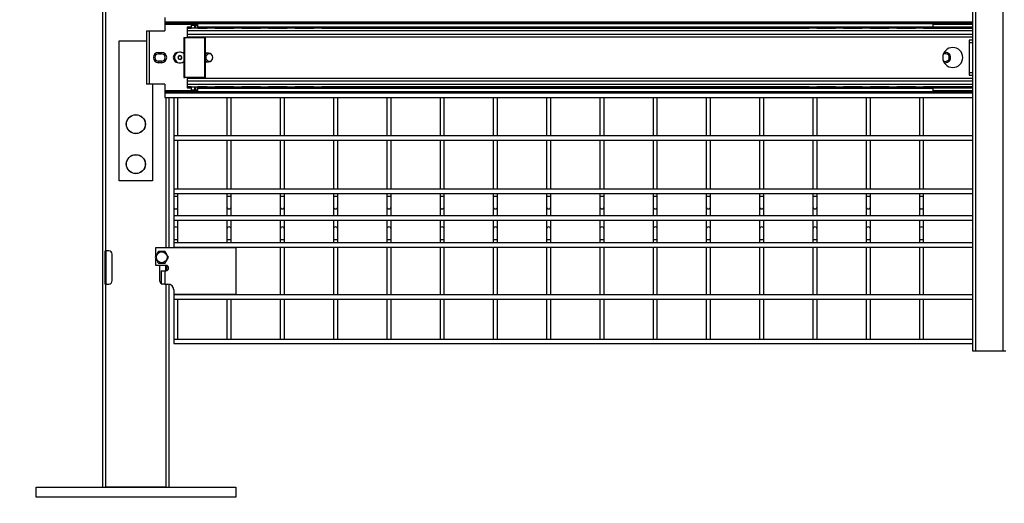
# Model space of a CAD drawing. Header units: inches. Extents: x 0.2 to 10.8, y 0.2 to 8.2.
# Tile 3 of 50: x 1.264 to 2.805, y 1.801 to 2.557. Entities that reach past the tile are written whole.
import ezdxf

# ---------------------------------------------------------------- set-up
doc = ezdxf.new("R2010")
doc.units = ezdxf.units.IN
doc.header["$MEASUREMENT"] = 0
doc.layers.add('DIMENSIONS', color=140, linetype='Continuous', lineweight=25)
doc.styles.add('SLDTEXTSTYLE0', font='TXT', dxfattribs={"width": 0.7})
doc.dimstyles.new('SLDDIMSTYLE0', dxfattribs={"dimtxt": 0.084961, "dimasz": 0.13, "dimexe": 0, "dimexo": 0.0625, "dimgap": 0.02124, "dimtad": 0, "dimtih": 1, "dimtoh": 1, "dimlfac": 24, "dimrnd": 1e-09, "dimzin": 12, "dimdsep": 46, "dimtxsty": 'SLDTEXTSTYLE0', "dimsah": 1, "dimcen": 0.09, "dimadec": 0, "dimazin": 3, "dimtfac": 1, "dimtofl": 0, "dimtmove": 0, "dimatfit": 3, "dimfxl": 0, "dimfrac": 2, "dimtolj": 1, "dimtzin": 12, "dimarcsym": 0})
doc.dimstyles.new('SLDDIMSTYLE1', dxfattribs={"dimtxt": 0.084961, "dimasz": 0.13, "dimexe": 0, "dimexo": 0.0625, "dimgap": 0.02124, "dimtad": 0, "dimtih": 1, "dimtoh": 1, "dimlfac": 24, "dimrnd": 1e-09, "dimzin": 4, "dimdsep": 46, "dimtxsty": 'SLDTEXTSTYLE0', "dimsah": 1, "dimcen": 0.09, "dimadec": 0, "dimazin": 1, "dimtfac": 1, "dimtmove": 0, "dimatfit": 0, "dimfxl": 0, "dimfrac": 2, "dimtolj": 1, "dimtzin": 12, "dimarcsym": 0})

# ---------------------------------------------------------------- blocks, each defined once
blk = doc.blocks.new('_D')
at = {"layer": 'DIMENSIONS'}
for p, q in [((1.4554, 4.7957), (0.7713, 4.7957)), ((0.8963, 4.7957), (0.8963, 3.6624)), ((0.6994, 3.5083), (0.6709, 3.5083)), ((0.6709, 3.5083), (0.6709, 3.3733)), ((1.0932, 3.5083), (1.1218, 3.5083)), ((1.1218, 3.5083), (1.1218, 3.3733)), ((0.6709, 3.3733), (0.6994, 3.3733)), ((1.1218, 3.3733), (1.0932, 3.3733)), ((0.8963, 1.8107), (0.8963, 3.3543)), ((1.24, 1.8107), (0.7713, 1.8107))]:
    blk.add_line(p, q, dxfattribs=at)
for points in [[(0.8963, 4.7957), (0.8763, 4.6657), (0.9163, 4.6657)], [(0.8963, 1.8107), (0.9163, 1.9407), (0.8763, 1.9407)]]:
    blk.add_solid(points, dxfattribs=at)
at = {"layer": 'DIMENSIONS', "char_height": 0.08333, "attachment_point": 1, "style": 'SLDTEXTSTYLE0'}
for s, insert in [('71.64', (0.7347, 3.6348)), ('1819.7', (0.6994, 3.4807))]:
    blk.add_mtext(s, dxfattribs=dict(at, insert=insert))
blk = doc.blocks.new('_D_1')
at = {"layer": 'DIMENSIONS'}
for p, q in [((1.29, 1.7607), (1.29, 1.151)), ((1.6025, 1.7607), (1.6025, 1.151)), ((0.5866, 1.276), (0.5581, 1.276)), ((0.5581, 1.276), (0.5581, 1.141)), ((0.9098, 1.276), (0.9383, 1.276)), ((0.9383, 1.276), (0.9383, 1.141)), ((1.29, 1.276), (1.0249, 1.276)), ((1.6025, 1.276), (1.8525, 1.276)), ((0.5581, 1.141), (0.5866, 1.141)), ((0.9383, 1.141), (0.9098, 1.141))]:
    blk.add_line(p, q, dxfattribs=at)
for points in [[(1.29, 1.276), (1.16, 1.296), (1.16, 1.256)], [(1.6025, 1.276), (1.7325, 1.256), (1.7325, 1.296)]]:
    blk.add_solid(points, dxfattribs=at)
at = {"layer": 'DIMENSIONS', "char_height": 0.08333, "attachment_point": 1, "style": 'SLDTEXTSTYLE0'}
for s, insert in [('7.50', (0.622, 1.4024)), ('190.5', (0.5866, 1.2484))]:
    blk.add_mtext(s, dxfattribs=dict(at, insert=insert))
blk = doc.blocks.new('_D_2')
at = {"layer": 'DIMENSIONS'}
for p, q in [((1.6025, 1.7607), (1.6025, 1.151)), ((3.8213, 1.7607), (3.8213, 1.151)), ((1.6025, 1.276), (2.3563, 1.276)), ((2.4714, 1.276), (2.4429, 1.276)), ((2.4429, 1.276), (2.4429, 1.141)), ((2.8652, 1.276), (2.8937, 1.276)), ((2.8937, 1.276), (2.8937, 1.141)), ((3.8213, 1.276), (2.9803, 1.276)), ((2.4429, 1.141), (2.4714, 1.141)), ((2.8937, 1.141), (2.8652, 1.141))]:
    blk.add_line(p, q, dxfattribs=at)
for points in [[(1.6025, 1.276), (1.7325, 1.256), (1.7325, 1.296)], [(3.8213, 1.276), (3.6913, 1.296), (3.6913, 1.256)]]:
    blk.add_solid(points, dxfattribs=at)
at = {"layer": 'DIMENSIONS', "char_height": 0.08333, "attachment_point": 1, "style": 'SLDTEXTSTYLE0'}
for s, insert in [('53.25', (2.5067, 1.4024)), ('1352.6', (2.4714, 1.2484))]:
    blk.add_mtext(s, dxfattribs=dict(at, insert=insert))

msp = doc.modelspace()

# ---------------------------------------------------------------- linework, layer by layer
for p, q in [((1.39418, 4.78982), (1.39418, 1.82628)), ((2.75546, 4.78982), (2.75546, 2.03982)), ((2.76057, 2.03982), (2.76057, 4.78982)), ((2.80244, 4.78982), (2.80244, 2.03982)), ((1.39918, 2.19607), (1.39918, 3.39398)), ((1.49153, 2.5608), (1.49153, 2.55377)), ((1.49153, 2.55377), (1.49153, 2.55217)), ((1.49153, 2.55377), (2.75546, 2.55377)), ((1.49153, 2.55217), (2.75546, 2.55217)), ((1.49153, 2.55217), (1.49153, 2.54957)), ((1.49153, 2.54957), (1.49153, 2.53982)), ((1.53333, 2.54957), (1.49153, 2.54957)), ((1.53296, 2.54567), (1.52646, 2.54567)), ((1.52646, 2.54567), (1.52646, 2.54417)), ((1.52646, 2.54417), (1.52646, 2.54397)), ((1.52646, 2.54417), (1.53296, 2.54417)), ((2.75546, 2.54397), (1.52646, 2.54397)), ((1.52646, 2.54397), (1.52646, 2.5403)), ((1.53296, 2.54848), (1.53296, 2.54397)), ((1.53816, 2.54848), (1.53296, 2.54848)), ((1.53816, 2.55023), (1.534, 2.55023)), ((1.53816, 2.55023), (1.53816, 2.54848)), ((1.53816, 2.55023), (1.53913, 2.55023)), ((1.53816, 2.54848), (1.53816, 2.54397)), ((1.53913, 2.55023), (1.53913, 2.54397)), ((1.53945, 2.55023), (1.53913, 2.55023)), ((1.54233, 2.55023), (1.53945, 2.55023)), ((1.53977, 2.54848), (1.53977, 2.54397)), ((1.54337, 2.54848), (1.53977, 2.54848)), ((1.54337, 2.54957), (1.543, 2.54957)), ((1.54337, 2.54634), (1.54337, 2.55155)), ((1.54337, 2.55155), (2.69311, 2.55155)), ((1.54337, 2.54397), (1.54337, 2.54634)), ((1.54337, 2.54634), (2.69311, 2.54634)), ((1.5571, 2.54567), (1.54337, 2.54567)), ((1.54337, 2.54417), (1.55801, 2.54417)), ((1.57038, 2.54417), (1.59968, 2.54417)), ((1.59877, 2.54567), (1.57129, 2.54567)), ((1.57156, 2.55155), (1.57131, 2.55217)), ((1.61205, 2.54417), (1.64135, 2.54417)), ((1.64043, 2.54567), (1.61296, 2.54567)), ((1.61323, 2.55155), (1.61298, 2.55217)), ((1.65371, 2.54417), (1.68301, 2.54417)), ((1.6821, 2.54567), (1.65462, 2.54567)), ((1.6549, 2.55155), (1.65464, 2.55217)), ((1.69538, 2.54417), (1.72468, 2.54417)), ((1.72377, 2.54567), (1.69629, 2.54567)), ((1.69656, 2.55155), (1.69631, 2.55217)), ((1.73705, 2.54417), (2.49944, 2.54417)), ((2.49853, 2.54567), (1.73796, 2.54567)), ((1.73823, 2.55155), (1.73798, 2.55217)), ((2.51181, 2.54417), (2.54111, 2.54417)), ((2.54019, 2.54567), (2.51272, 2.54567)), ((2.51299, 2.55155), (2.51274, 2.55217)), ((2.55347, 2.54417), (2.58277, 2.54417)), ((2.58186, 2.54567), (2.55438, 2.54567)), ((2.55466, 2.55155), (2.5544, 2.55217)), ((2.59514, 2.54417), (2.62444, 2.54417)), ((2.62353, 2.54567), (2.59605, 2.54567)), ((2.59632, 2.55155), (2.59607, 2.55217)), ((2.63681, 2.54417), (2.66611, 2.54417)), ((2.66519, 2.54567), (2.63772, 2.54567)), ((2.63799, 2.55155), (2.63774, 2.55217)), ((2.67847, 2.54417), (2.75546, 2.54417)), ((2.75546, 2.54567), (2.67938, 2.54567)), ((2.67966, 2.55155), (2.6794, 2.55217)), ((2.69311, 2.55155), (2.69311, 2.54634)), ((2.75546, 2.54957), (2.69311, 2.54957)), ((1.46291, 2.53982), (1.46291, 2.45648)), ((1.46291, 2.53982), (1.46679, 2.53982)), ((1.46679, 2.53982), (1.46679, 2.45648)), ((1.46679, 2.53982), (1.49153, 2.53982)), ((1.52125, 2.5294), (1.52125, 2.4669)), ((1.52125, 2.5294), (1.52266, 2.5294)), ((1.52266, 2.4669), (1.52266, 2.5294)), ((1.52266, 2.5294), (1.55366, 2.5294)), ((1.52646, 2.5403), (1.52646, 2.53438)), ((1.52646, 2.5403), (2.75546, 2.5403)), ((1.52646, 2.53438), (1.52646, 2.53069)), ((2.75546, 2.53438), (1.52646, 2.53438)), ((1.52646, 2.53069), (2.75546, 2.53069)), ((1.52646, 2.53069), (1.52646, 2.53044)), ((1.52646, 2.53044), (1.53296, 2.53044)), ((1.52646, 2.53043), (1.52646, 2.5294)), ((1.53296, 2.53069), (1.53296, 2.5294)), ((1.53816, 2.53069), (1.53816, 2.5294)), ((1.53913, 2.53069), (1.53913, 2.5294)), ((1.53977, 2.53069), (1.53977, 2.5294)), ((1.54337, 2.5294), (1.54337, 2.53069)), ((1.54337, 2.53044), (2.75546, 2.53044)), ((1.55366, 2.5294), (1.55366, 2.4669)), ((1.55508, 2.5294), (1.55366, 2.5294)), ((1.55508, 2.4669), (1.55508, 2.5294)), ((1.42022, 2.30544), (1.42022, 2.52419)), ((1.42022, 2.52419), (1.46291, 2.52419)), ((2.75023, 2.52547), (2.75023, 2.52131)), ((2.75546, 2.52547), (2.75023, 2.52547)), ((2.75023, 2.52131), (2.75023, 2.475)), ((2.75546, 2.52131), (2.75023, 2.52131)), ((1.48173, 2.50628), (1.48632, 2.50628)), ((1.48173, 2.50628), (1.48173, 2.50398)), ((1.48173, 2.50398), (1.48632, 2.50398)), ((1.48632, 2.50398), (1.48632, 2.50628)), ((1.55562, 2.50503), (1.55508, 2.505)), ((1.55979, 2.50503), (1.55562, 2.50503)), ((1.48173, 2.49232), (1.48173, 2.49003)), ((1.48632, 2.49232), (1.48173, 2.49232)), ((1.48632, 2.49003), (1.48173, 2.49003)), ((1.48632, 2.49003), (1.48632, 2.49232)), ((1.55508, 2.4913), (1.55562, 2.49128)), ((1.55562, 2.49128), (1.55979, 2.49128)), ((1.52125, 2.4669), (1.52266, 2.4669)), ((1.55366, 2.4669), (1.52266, 2.4669)), ((1.52646, 2.4669), (1.52646, 2.46589)), ((1.52646, 2.46586), (1.53296, 2.46586)), ((1.52646, 2.46586), (1.52646, 2.46561)), ((2.75546, 2.46561), (1.52646, 2.46561)), ((1.52646, 2.46561), (1.52646, 2.46192)), ((1.53296, 2.4669), (1.53296, 2.46561)), ((1.53816, 2.4669), (1.53816, 2.46561)), ((1.53913, 2.4669), (1.53913, 2.46561)), ((1.53977, 2.4669), (1.53977, 2.46561)), ((1.54337, 2.46561), (1.54337, 2.4669)), ((1.54337, 2.46586), (2.75546, 2.46586)), ((1.55366, 2.4669), (1.55508, 2.4669)), ((2.75023, 2.475), (2.75023, 2.47083)), ((2.75023, 2.475), (2.75546, 2.475)), ((2.75023, 2.47083), (2.75546, 2.47083)), ((1.46679, 2.45648), (1.46291, 2.45648)), ((1.49153, 2.45648), (1.46679, 2.45648)), ((1.47231, 2.45648), (1.47231, 2.30544)), ((1.49153, 2.45648), (1.49153, 2.44673)), ((1.52646, 2.46192), (1.52646, 2.456)), ((1.52646, 2.46192), (2.75546, 2.46192)), ((1.52646, 2.456), (1.52646, 2.45234)), ((2.75546, 2.456), (1.52646, 2.456)), ((1.52646, 2.45234), (2.75546, 2.45234)), ((1.52646, 2.45234), (1.52646, 2.45213)), ((1.52646, 2.45213), (1.52646, 2.45063)), ((1.53296, 2.45213), (1.52646, 2.45213)), ((1.52646, 2.45063), (1.53296, 2.45063)), ((1.53296, 2.45234), (1.53296, 2.44782)), ((1.53816, 2.45234), (1.53816, 2.44782)), ((1.53913, 2.45234), (1.53913, 2.44607)), ((1.53977, 2.45234), (1.53977, 2.44782)), ((1.54337, 2.44996), (1.54337, 2.45234)), ((1.55801, 2.45213), (1.54337, 2.45213)), ((1.54337, 2.45063), (1.5571, 2.45063)), ((1.54337, 2.44475), (1.54337, 2.44996)), ((2.69311, 2.44996), (1.54337, 2.44996)), ((1.59968, 2.45213), (1.57038, 2.45213)), ((1.57129, 2.45063), (1.59877, 2.45063)), ((1.64135, 2.45213), (1.61205, 2.45213)), ((1.61296, 2.45063), (1.64043, 2.45063)), ((1.68301, 2.45213), (1.65371, 2.45213)), ((1.65462, 2.45063), (1.6821, 2.45063)), ((1.72468, 2.45213), (1.69538, 2.45213)), ((1.69629, 2.45063), (1.72377, 2.45063)), ((2.49944, 2.45213), (1.73705, 2.45213)), ((1.73796, 2.45063), (2.49853, 2.45063)), ((2.54111, 2.45213), (2.51181, 2.45213)), ((2.51272, 2.45063), (2.54019, 2.45063)), ((2.58277, 2.45213), (2.55347, 2.45213)), ((2.55438, 2.45063), (2.58186, 2.45063)), ((2.62444, 2.45213), (2.59514, 2.45213)), ((2.59605, 2.45063), (2.62353, 2.45063)), ((2.66611, 2.45213), (2.63681, 2.45213)), ((2.63772, 2.45063), (2.66519, 2.45063)), ((2.75546, 2.45213), (2.67847, 2.45213)), ((2.67938, 2.45063), (2.75546, 2.45063)), ((2.69311, 2.44996), (2.69311, 2.44475)), ((1.49153, 2.44673), (1.49153, 2.44414)), ((1.49153, 2.44673), (1.53343, 2.44673)), ((1.49153, 2.44414), (1.49153, 2.44254)), ((2.75546, 2.44414), (1.49153, 2.44414)), ((1.49153, 2.44254), (1.49153, 2.4355)), ((2.75546, 2.44254), (1.49153, 2.44254)), ((1.49153, 2.4355), (2.75546, 2.4355)), ((1.49335, 2.4355), (1.49335, 2.20128)), ((1.49835, 2.20128), (1.49835, 2.4355)), ((1.50543, 2.4355), (1.50543, 2.37572)), ((1.5121, 2.37572), (1.5121, 2.4355)), ((1.53296, 2.44782), (1.53816, 2.44782)), ((1.53816, 2.44607), (1.534, 2.44607)), ((1.53816, 2.44782), (1.53816, 2.44607)), ((1.53913, 2.44607), (1.53816, 2.44607)), ((1.53945, 2.44607), (1.53913, 2.44607)), ((1.54233, 2.44607), (1.53945, 2.44607)), ((1.53977, 2.44782), (1.54337, 2.44782)), ((1.5429, 2.44673), (1.54337, 2.44673)), ((2.69311, 2.44475), (1.54337, 2.44475)), ((1.57131, 2.44413), (1.57156, 2.44475)), ((1.58877, 2.4355), (1.58877, 2.37572)), ((1.59543, 2.37572), (1.59543, 2.4355)), ((1.61298, 2.44413), (1.61323, 2.44475)), ((1.65464, 2.44413), (1.6549, 2.44475)), ((1.6721, 2.4355), (1.6721, 2.37572)), ((1.67877, 2.37572), (1.67877, 2.4355)), ((1.69631, 2.44413), (1.69656, 2.44475)), ((1.73798, 2.44413), (1.73823, 2.44475)), ((1.75543, 2.4355), (1.75543, 2.37572)), ((1.7621, 2.37572), (1.7621, 2.4355)), ((1.83877, 2.4355), (1.83877, 2.37572)), ((1.84543, 2.37572), (1.84543, 2.4355)), ((1.9221, 2.4355), (1.9221, 2.37572)), ((1.92877, 2.37572), (1.92877, 2.4355)), ((2.00543, 2.4355), (2.00543, 2.37572)), ((2.0121, 2.37572), (2.0121, 2.4355)), ((2.08877, 2.4355), (2.08877, 2.37572)), ((2.09543, 2.37572), (2.09543, 2.4355)), ((2.1721, 2.4355), (2.1721, 2.37572)), ((2.17877, 2.37572), (2.17877, 2.4355)), ((2.25543, 2.4355), (2.25543, 2.37572)), ((2.2621, 2.37572), (2.2621, 2.4355)), ((2.33877, 2.4355), (2.33877, 2.37572)), ((2.34543, 2.37572), (2.34543, 2.4355)), ((2.4221, 2.4355), (2.4221, 2.37572)), ((2.42877, 2.37572), (2.42877, 2.4355)), ((2.50543, 2.4355), (2.50543, 2.37572)), ((2.5121, 2.37572), (2.5121, 2.4355)), ((2.51274, 2.44413), (2.51299, 2.44475)), ((2.5544, 2.44413), (2.55466, 2.44475)), ((2.58877, 2.4355), (2.58877, 2.37572)), ((2.59543, 2.37572), (2.59543, 2.4355)), ((2.59607, 2.44413), (2.59632, 2.44475)), ((2.63774, 2.44413), (2.63799, 2.44475)), ((2.6721, 2.4355), (2.6721, 2.37572)), ((2.67877, 2.37572), (2.67877, 2.4355)), ((2.6794, 2.44413), (2.67966, 2.44475)), ((2.69311, 2.44673), (2.75546, 2.44673)), ((2.75543, 2.4355), (2.75543, 2.37572)), ((2.75546, 2.37572), (1.50543, 2.37572)), ((1.50543, 2.37572), (1.50543, 2.36906)), ((1.50543, 2.36906), (2.75546, 2.36906)), ((1.50543, 2.36906), (1.50543, 2.29239)), ((1.5121, 2.29239), (1.5121, 2.36906)), ((1.58877, 2.36906), (1.58877, 2.29239)), ((1.59543, 2.29239), (1.59543, 2.36906)), ((1.6721, 2.36906), (1.6721, 2.29239)), ((1.67877, 2.29239), (1.67877, 2.36906)), ((1.75543, 2.36906), (1.75543, 2.29239)), ((1.7621, 2.29239), (1.7621, 2.36906)), ((1.83877, 2.36906), (1.83877, 2.29239)), ((1.84543, 2.29239), (1.84543, 2.36906)), ((1.9221, 2.36906), (1.9221, 2.29239)), ((1.92877, 2.29239), (1.92877, 2.36906)), ((2.00543, 2.36906), (2.00543, 2.29239)), ((2.0121, 2.29239), (2.0121, 2.36906)), ((2.08877, 2.36906), (2.08877, 2.29239)), ((2.09543, 2.29239), (2.09543, 2.36906)), ((2.1721, 2.36906), (2.1721, 2.29239)), ((2.17877, 2.29239), (2.17877, 2.36906)), ((2.25543, 2.36906), (2.25543, 2.29239)), ((2.2621, 2.29239), (2.2621, 2.36906)), ((2.33877, 2.36906), (2.33877, 2.29239)), ((2.34543, 2.29239), (2.34543, 2.36906)), ((2.4221, 2.36906), (2.4221, 2.29239)), ((2.42877, 2.29239), (2.42877, 2.36906)), ((2.50543, 2.36906), (2.50543, 2.29239)), ((2.5121, 2.29239), (2.5121, 2.36906)), ((2.58877, 2.36906), (2.58877, 2.29239)), ((2.59543, 2.29239), (2.59543, 2.36906)), ((2.6721, 2.36906), (2.6721, 2.29239)), ((2.67877, 2.29239), (2.67877, 2.36906)), ((2.75543, 2.36906), (2.75543, 2.29239)), ((1.47231, 2.30544), (1.42022, 2.30544)), ((2.75546, 2.29239), (1.50543, 2.29239)), ((1.50543, 2.29239), (1.50543, 2.28572)), ((1.50543, 2.28572), (1.50543, 2.28134)), ((1.50543, 2.28572), (2.75546, 2.28572)), ((1.50543, 2.28134), (1.50543, 2.26488)), ((1.50543, 2.28134), (1.5121, 2.28134)), ((1.5121, 2.28134), (1.5121, 2.28572)), ((1.5121, 2.26488), (1.5121, 2.28134)), ((1.58877, 2.28572), (1.58877, 2.28134)), ((1.58877, 2.28134), (1.58877, 2.26488)), ((1.58877, 2.28134), (1.59543, 2.28134)), ((1.59543, 2.28134), (1.59543, 2.28572)), ((1.59543, 2.26488), (1.59543, 2.28134)), ((1.6721, 2.28572), (1.6721, 2.28134)), ((1.6721, 2.28134), (1.6721, 2.26488)), ((1.6721, 2.28134), (1.67877, 2.28134)), ((1.67877, 2.28134), (1.67877, 2.28572)), ((1.67877, 2.26488), (1.67877, 2.28134)), ((1.75543, 2.28572), (1.75543, 2.28134)), ((1.75543, 2.28134), (1.75543, 2.26488)), ((1.75543, 2.28134), (1.7621, 2.28134)), ((1.7621, 2.28134), (1.7621, 2.28572)), ((1.7621, 2.26488), (1.7621, 2.28134)), ((1.83877, 2.28572), (1.83877, 2.28134)), ((1.83877, 2.28134), (1.83877, 2.26488)), ((1.83877, 2.28134), (1.84543, 2.28134)), ((1.84543, 2.28134), (1.84543, 2.28572)), ((1.84543, 2.26488), (1.84543, 2.28134)), ((1.9221, 2.28572), (1.9221, 2.28134)), ((1.9221, 2.28134), (1.9221, 2.26488)), ((1.9221, 2.28134), (1.92877, 2.28134)), ((1.92877, 2.28134), (1.92877, 2.28572)), ((1.92877, 2.26488), (1.92877, 2.28134)), ((2.00543, 2.28572), (2.00543, 2.28134)), ((2.00543, 2.28134), (2.00543, 2.26488)), ((2.00543, 2.28134), (2.0121, 2.28134)), ((2.0121, 2.28134), (2.0121, 2.28572)), ((2.0121, 2.26488), (2.0121, 2.28134)), ((2.08877, 2.28572), (2.08877, 2.28134)), ((2.08877, 2.28134), (2.08877, 2.26488)), ((2.08877, 2.28134), (2.09543, 2.28134)), ((2.09543, 2.28134), (2.09543, 2.28572)), ((2.09543, 2.26488), (2.09543, 2.28134)), ((2.1721, 2.28572), (2.1721, 2.28134)), ((2.1721, 2.28134), (2.1721, 2.26488)), ((2.1721, 2.28134), (2.17877, 2.28134)), ((2.17877, 2.28134), (2.17877, 2.28572)), ((2.17877, 2.26488), (2.17877, 2.28134)), ((2.25543, 2.28572), (2.25543, 2.28134)), ((2.25543, 2.28134), (2.25543, 2.26488)), ((2.25543, 2.28134), (2.2621, 2.28134)), ((2.2621, 2.28134), (2.2621, 2.28572)), ((2.2621, 2.26488), (2.2621, 2.28134)), ((2.33877, 2.28572), (2.33877, 2.28134)), ((2.33877, 2.28134), (2.33877, 2.26488)), ((2.33877, 2.28134), (2.34543, 2.28134)), ((2.34543, 2.28134), (2.34543, 2.28572)), ((2.34543, 2.26488), (2.34543, 2.28134)), ((2.4221, 2.28572), (2.4221, 2.28134)), ((2.4221, 2.28134), (2.4221, 2.26488)), ((2.4221, 2.28134), (2.42877, 2.28134)), ((2.42877, 2.28134), (2.42877, 2.28572)), ((2.42877, 2.26488), (2.42877, 2.28134)), ((2.50543, 2.28572), (2.50543, 2.28134)), ((2.50543, 2.28134), (2.50543, 2.26488)), ((2.50543, 2.28134), (2.5121, 2.28134)), ((2.5121, 2.28134), (2.5121, 2.28572)), ((2.5121, 2.26488), (2.5121, 2.28134)), ((2.58877, 2.28572), (2.58877, 2.28134)), ((2.58877, 2.28134), (2.58877, 2.26488)), ((2.58877, 2.28134), (2.59543, 2.28134)), ((2.59543, 2.28134), (2.59543, 2.28572)), ((2.59543, 2.26488), (2.59543, 2.28134)), ((2.6721, 2.28572), (2.6721, 2.28134)), ((2.6721, 2.28134), (2.6721, 2.26488)), ((2.6721, 2.28134), (2.67877, 2.28134)), ((2.67877, 2.28134), (2.67877, 2.28572)), ((2.67877, 2.26488), (2.67877, 2.28134)), ((2.75543, 2.28572), (2.75543, 2.28134)), ((2.75543, 2.28134), (2.75543, 2.26488)), ((2.75543, 2.28134), (2.75546, 2.28134)), ((1.50543, 2.26488), (1.50543, 2.25042)), ((1.5121, 2.25042), (1.5121, 2.26488)), ((1.58877, 2.26488), (1.58877, 2.25042)), ((1.59543, 2.25042), (1.59543, 2.26488)), ((1.6721, 2.26488), (1.6721, 2.25042)), ((1.67877, 2.25042), (1.67877, 2.26488)), ((1.75543, 2.26488), (1.75543, 2.25042)), ((1.7621, 2.25042), (1.7621, 2.26488)), ((1.83877, 2.26488), (1.83877, 2.25042)), ((1.84543, 2.25042), (1.84543, 2.26488)), ((1.9221, 2.26488), (1.9221, 2.25042)), ((1.92877, 2.25042), (1.92877, 2.26488)), ((2.00543, 2.26488), (2.00543, 2.25042)), ((2.0121, 2.25042), (2.0121, 2.26488)), ((2.08877, 2.26488), (2.08877, 2.25042)), ((2.09543, 2.25042), (2.09543, 2.26488)), ((2.1721, 2.26488), (2.1721, 2.25042)), ((2.17877, 2.25042), (2.17877, 2.26488)), ((2.25543, 2.26488), (2.25543, 2.25042)), ((2.2621, 2.25042), (2.2621, 2.26488)), ((2.33877, 2.26488), (2.33877, 2.25042)), ((2.34543, 2.25042), (2.34543, 2.26488)), ((2.4221, 2.26488), (2.4221, 2.25042)), ((2.42877, 2.25042), (2.42877, 2.26488)), ((2.50543, 2.26488), (2.50543, 2.25042)), ((2.5121, 2.25042), (2.5121, 2.26488)), ((2.58877, 2.26488), (2.58877, 2.25042)), ((2.59543, 2.25042), (2.59543, 2.26488)), ((2.6721, 2.26488), (2.6721, 2.25042)), ((2.67877, 2.25042), (2.67877, 2.26488)), ((2.75543, 2.26488), (2.75543, 2.25042)), ((2.75543, 2.26488), (2.75546, 2.26444)), ((2.75546, 2.25042), (1.50543, 2.25042)), ((1.50543, 2.25042), (1.50543, 2.24376)), ((1.50543, 2.24376), (2.75546, 2.24376)), ((1.50543, 2.24376), (1.50543, 2.23001)), ((1.5121, 2.23001), (1.5121, 2.24376)), ((1.58877, 2.24376), (1.58877, 2.23001)), ((1.59543, 2.23001), (1.59543, 2.24376)), ((1.6721, 2.24376), (1.6721, 2.23001)), ((1.67877, 2.23001), (1.67877, 2.24376)), ((1.75543, 2.24376), (1.75543, 2.23001)), ((1.7621, 2.23001), (1.7621, 2.24376)), ((1.83877, 2.24376), (1.83877, 2.23001)), ((1.84543, 2.23001), (1.84543, 2.24376)), ((1.9221, 2.24376), (1.9221, 2.23001)), ((1.92877, 2.23001), (1.92877, 2.24376)), ((2.00543, 2.24376), (2.00543, 2.23001)), ((2.0121, 2.23001), (2.0121, 2.24376)), ((2.08877, 2.24376), (2.08877, 2.23001)), ((2.09543, 2.23001), (2.09543, 2.24376)), ((2.1721, 2.24376), (2.1721, 2.23001)), ((2.17877, 2.23001), (2.17877, 2.24376)), ((2.25543, 2.24376), (2.25543, 2.23001)), ((2.2621, 2.23001), (2.2621, 2.24376)), ((2.33877, 2.24376), (2.33877, 2.23001)), ((2.34543, 2.23001), (2.34543, 2.24376)), ((2.4221, 2.24376), (2.4221, 2.23001)), ((2.42877, 2.23001), (2.42877, 2.24376)), ((2.50543, 2.24376), (2.50543, 2.23001)), ((2.5121, 2.23001), (2.5121, 2.24376)), ((2.58877, 2.24376), (2.58877, 2.23001)), ((2.59543, 2.23001), (2.59543, 2.24376)), ((2.6721, 2.24376), (2.6721, 2.23001)), ((2.67877, 2.23001), (2.67877, 2.24376)), ((2.75543, 2.24376), (2.75543, 2.23001)), ((1.50543, 2.23001), (1.50543, 2.21355)), ((1.5121, 2.21355), (1.5121, 2.23001)), ((1.58877, 2.23001), (1.58877, 2.21355)), ((1.59543, 2.21355), (1.59543, 2.23001)), ((1.6721, 2.23001), (1.6721, 2.21355)), ((1.67877, 2.21355), (1.67877, 2.23001)), ((1.75543, 2.23001), (1.75543, 2.21355)), ((1.7621, 2.21355), (1.7621, 2.23001)), ((1.83877, 2.23001), (1.83877, 2.21355)), ((1.84543, 2.21355), (1.84543, 2.23001)), ((1.9221, 2.23001), (1.9221, 2.21355)), ((1.92877, 2.21355), (1.92877, 2.23001)), ((2.00543, 2.23001), (2.00543, 2.21355)), ((2.0121, 2.21355), (2.0121, 2.23001)), ((2.08877, 2.23001), (2.08877, 2.21355)), ((2.09543, 2.21355), (2.09543, 2.23001)), ((2.1721, 2.23001), (2.1721, 2.21355)), ((2.17877, 2.21355), (2.17877, 2.23001)), ((2.25543, 2.23001), (2.25543, 2.21355)), ((2.2621, 2.21355), (2.2621, 2.23001)), ((2.33877, 2.23001), (2.33877, 2.21355)), ((2.34543, 2.21355), (2.34543, 2.23001)), ((2.4221, 2.23001), (2.4221, 2.21355)), ((2.42877, 2.21355), (2.42877, 2.23001)), ((2.50543, 2.23001), (2.50543, 2.21355)), ((2.5121, 2.21355), (2.5121, 2.23001)), ((2.58877, 2.23001), (2.58877, 2.21355)), ((2.59543, 2.21355), (2.59543, 2.23001)), ((2.6721, 2.23001), (2.6721, 2.21355)), ((2.67877, 2.21355), (2.67877, 2.23001)), ((2.75543, 2.23001), (2.75546, 2.23046)), ((2.75543, 2.23001), (2.75543, 2.21355)), ((1.50543, 2.21355), (1.50543, 2.20846)), ((1.50543, 2.21355), (1.50877, 2.21355)), ((2.75546, 2.20846), (1.50543, 2.20846)), ((1.50543, 2.20846), (1.50543, 2.20179)), ((1.50877, 2.21355), (1.5121, 2.21355)), ((1.5121, 2.20846), (1.5121, 2.21355)), ((1.58877, 2.21355), (1.58877, 2.20846)), ((1.58877, 2.21355), (1.5921, 2.21355)), ((1.5921, 2.21355), (1.59543, 2.21355)), ((1.59543, 2.20846), (1.59543, 2.21355)), ((1.6721, 2.21355), (1.6721, 2.20846)), ((1.6721, 2.21355), (1.67543, 2.21355)), ((1.67543, 2.21355), (1.67877, 2.21355)), ((1.67877, 2.20846), (1.67877, 2.21355)), ((1.75543, 2.21355), (1.75543, 2.20846)), ((1.75543, 2.21355), (1.75877, 2.21355)), ((1.75877, 2.21355), (1.7621, 2.21355)), ((1.7621, 2.20846), (1.7621, 2.21355)), ((1.83877, 2.21355), (1.83877, 2.20846)), ((1.83877, 2.21355), (1.8421, 2.21355)), ((1.8421, 2.21355), (1.84543, 2.21355)), ((1.84543, 2.20846), (1.84543, 2.21355)), ((1.9221, 2.21355), (1.9221, 2.20846)), ((1.9221, 2.21355), (1.92543, 2.21355)), ((1.92543, 2.21355), (1.92877, 2.21355)), ((1.92877, 2.20846), (1.92877, 2.21355)), ((2.00543, 2.21355), (2.00543, 2.20846)), ((2.00543, 2.21355), (2.00877, 2.21355)), ((2.00877, 2.21355), (2.0121, 2.21355)), ((2.0121, 2.20846), (2.0121, 2.21355)), ((2.08877, 2.21355), (2.08877, 2.20846)), ((2.08877, 2.21355), (2.0921, 2.21355)), ((2.0921, 2.21355), (2.09543, 2.21355)), ((2.09543, 2.20846), (2.09543, 2.21355)), ((2.1721, 2.21355), (2.1721, 2.20846)), ((2.1721, 2.21355), (2.17543, 2.21355)), ((2.17543, 2.21355), (2.17877, 2.21355)), ((2.17877, 2.20846), (2.17877, 2.21355)), ((2.25543, 2.21355), (2.25543, 2.20846)), ((2.25543, 2.21355), (2.25877, 2.21355)), ((2.25877, 2.21355), (2.2621, 2.21355)), ((2.2621, 2.20846), (2.2621, 2.21355)), ((2.33877, 2.21355), (2.33877, 2.20846)), ((2.33877, 2.21355), (2.3421, 2.21355)), ((2.3421, 2.21355), (2.34543, 2.21355)), ((2.34543, 2.20846), (2.34543, 2.21355)), ((2.4221, 2.21355), (2.4221, 2.20846)), ((2.4221, 2.21355), (2.42543, 2.21355)), ((2.42543, 2.21355), (2.42877, 2.21355)), ((2.42877, 2.20846), (2.42877, 2.21355)), ((2.50543, 2.21355), (2.50543, 2.20846)), ((2.50543, 2.21355), (2.50877, 2.21355)), ((2.50877, 2.21355), (2.5121, 2.21355)), ((2.5121, 2.20846), (2.5121, 2.21355)), ((2.58877, 2.21355), (2.58877, 2.20846)), ((2.58877, 2.21355), (2.5921, 2.21355)), ((2.5921, 2.21355), (2.59543, 2.21355)), ((2.59543, 2.20846), (2.59543, 2.21355)), ((2.6721, 2.21355), (2.6721, 2.20846)), ((2.6721, 2.21355), (2.67543, 2.21355)), ((2.67543, 2.21355), (2.67877, 2.21355)), ((2.67877, 2.20846), (2.67877, 2.21355)), ((2.75543, 2.21355), (2.75543, 2.20846)), ((2.75543, 2.21355), (2.75546, 2.21355)), ((1.39835, 2.14398), (1.39835, 2.19607)), ((1.39835, 2.19607), (1.39918, 2.19607)), ((1.40377, 2.19607), (1.39918, 2.19607)), ((1.39918, 2.19607), (1.39918, 2.14398)), ((1.40918, 2.1494), (1.40918, 2.19065)), ((1.47756, 2.20128), (1.60256, 2.20128)), ((1.47756, 2.18821), (1.47756, 2.20128)), ((1.50543, 2.20179), (2.75546, 2.20179)), ((1.50543, 2.20179), (1.50543, 2.20128)), ((1.5121, 2.20128), (1.5121, 2.20179)), ((1.58877, 2.20179), (1.58877, 2.20128)), ((1.59543, 2.20128), (1.59543, 2.20179)), ((1.60256, 2.20128), (1.60256, 2.12773)), ((1.6721, 2.20179), (1.6721, 2.12721)), ((1.67877, 2.12721), (1.67877, 2.20179)), ((1.75543, 2.20179), (1.75543, 2.12721)), ((1.7621, 2.12721), (1.7621, 2.20179)), ((1.83877, 2.20179), (1.83877, 2.12721)), ((1.84543, 2.12721), (1.84543, 2.20179)), ((1.9221, 2.20179), (1.9221, 2.12721)), ((1.92877, 2.12721), (1.92877, 2.20179)), ((2.00543, 2.20179), (2.00543, 2.12721)), ((2.0121, 2.12721), (2.0121, 2.20179)), ((2.08877, 2.20179), (2.08877, 2.12721)), ((2.09543, 2.12721), (2.09543, 2.20179)), ((2.1721, 2.20179), (2.1721, 2.12721)), ((2.17877, 2.12721), (2.17877, 2.20179)), ((2.25543, 2.20179), (2.25543, 2.12721)), ((2.2621, 2.12721), (2.2621, 2.20179)), ((2.33877, 2.20179), (2.33877, 2.12721)), ((2.34543, 2.12721), (2.34543, 2.20179)), ((2.4221, 2.20179), (2.4221, 2.12721)), ((2.42877, 2.12721), (2.42877, 2.20179)), ((2.50543, 2.20179), (2.50543, 2.12721)), ((2.5121, 2.12721), (2.5121, 2.20179)), ((2.58877, 2.20179), (2.58877, 2.12721)), ((2.59543, 2.12721), (2.59543, 2.20179)), ((2.6721, 2.20179), (2.6721, 2.12721)), ((2.67877, 2.12721), (2.67877, 2.20179)), ((2.75543, 2.20179), (2.75543, 2.12721)), ((1.47756, 2.17315), (1.47756, 2.18351)), ((1.49335, 2.17315), (1.47756, 2.17315)), ((1.48335, 2.17315), (1.48335, 2.1494)), ((1.49335, 2.16482), (1.49335, 2.17315)), ((1.49418, 2.17307), (1.49418, 2.1649)), ((1.48597, 2.16482), (1.48597, 2.14476)), ((1.48597, 2.16482), (1.49156, 2.16482)), ((1.49156, 2.16482), (1.49156, 2.14398)), ((1.49156, 2.16482), (1.49335, 2.16482)), ((1.39918, 2.14398), (1.39835, 2.14398)), ((1.39918, 1.82628), (1.39918, 2.14398)), ((1.39918, 2.14398), (1.40377, 2.14398)), ((1.49156, 2.14398), (1.48599, 2.14398)), ((1.49156, 2.14398), (1.49635, 2.14398)), ((1.49335, 2.14398), (1.49335, 1.82628)), ((1.49835, 1.82628), (1.49835, 2.14376)), ((1.50543, 2.1349), (1.50543, 2.12773)), ((1.50543, 2.12773), (1.50543, 2.12721)), ((1.60256, 2.12773), (1.50543, 2.12773)), ((2.75546, 2.12721), (1.50543, 2.12721)), ((1.50543, 2.12721), (1.50543, 2.12054)), ((1.5121, 2.12721), (1.5121, 2.12773)), ((1.58877, 2.12773), (1.58877, 2.12721)), ((1.59543, 2.12721), (1.59543, 2.12773)), ((1.50543, 2.12054), (1.50543, 2.05755)), ((1.50543, 2.12054), (2.75546, 2.12054)), ((1.5121, 2.05755), (1.5121, 2.12054)), ((1.58877, 2.12054), (1.58877, 2.05755)), ((1.59543, 2.05755), (1.59543, 2.12054)), ((1.6721, 2.12054), (1.6721, 2.05755)), ((1.67877, 2.05755), (1.67877, 2.12054)), ((1.75543, 2.12054), (1.75543, 2.05755)), ((1.7621, 2.05755), (1.7621, 2.12054)), ((1.83877, 2.12054), (1.83877, 2.05755)), ((1.84543, 2.05755), (1.84543, 2.12054)), ((1.9221, 2.12054), (1.9221, 2.05755)), ((1.92877, 2.05755), (1.92877, 2.12054)), ((2.00543, 2.12054), (2.00543, 2.05755)), ((2.0121, 2.05755), (2.0121, 2.12054)), ((2.08877, 2.12054), (2.08877, 2.05755)), ((2.09543, 2.05755), (2.09543, 2.12054)), ((2.1721, 2.12054), (2.1721, 2.05755)), ((2.17877, 2.05755), (2.17877, 2.12054)), ((2.25543, 2.12054), (2.25543, 2.05755)), ((2.2621, 2.05755), (2.2621, 2.12054)), ((2.33877, 2.12054), (2.33877, 2.05755)), ((2.34543, 2.05755), (2.34543, 2.12054)), ((2.4221, 2.12054), (2.4221, 2.05755)), ((2.42877, 2.05755), (2.42877, 2.12054)), ((2.50543, 2.12054), (2.50543, 2.05755)), ((2.5121, 2.05755), (2.5121, 2.12054)), ((2.58877, 2.12054), (2.58877, 2.05755)), ((2.59543, 2.05755), (2.59543, 2.12054)), ((2.6721, 2.12054), (2.6721, 2.05755)), ((2.67877, 2.05755), (2.67877, 2.12054)), ((2.75543, 2.12054), (2.75543, 2.05755)), ((2.75546, 2.05755), (1.50543, 2.05755)), ((1.50543, 2.05755), (1.50543, 2.05088)), ((1.50543, 2.05088), (2.75546, 2.05088)), ((2.75546, 2.03982), (2.76057, 2.03982)), ((2.76057, 2.03982), (2.80244, 2.03982)), ((2.80244, 2.03982), (2.80755, 2.03982)), ((1.29002, 1.81065), (1.29002, 1.82628)), ((1.29002, 1.82628), (1.60252, 1.82628)), ((1.49335, 1.82628), (1.39918, 1.82628)), ((1.60252, 1.82628), (1.60252, 1.81065)), ((1.60252, 1.81065), (1.29002, 1.81065))]:
    msp.add_line(p, q)
at = {"flags": 128}
for points in [[(1.55708, 2.55217), (1.55703, 2.55205), (1.55683, 2.55155)], [(1.57022, 2.54397), (1.57087, 2.54488), (1.57156, 2.54634)], [(1.59875, 2.55217), (1.5987, 2.55205), (1.5985, 2.55155)], [(1.61189, 2.54397), (1.61254, 2.54488), (1.61323, 2.54634)], [(1.64042, 2.55217), (1.64036, 2.55205), (1.64016, 2.55155)], [(1.65355, 2.54397), (1.6542, 2.54488), (1.6549, 2.54634)], [(1.68208, 2.55217), (1.68203, 2.55205), (1.68183, 2.55155)], [(1.69522, 2.54397), (1.69587, 2.54488), (1.69656, 2.54634)], [(1.72375, 2.55217), (1.7237, 2.55205), (1.7235, 2.55155)], [(1.73689, 2.54397), (1.73754, 2.54488), (1.73823, 2.54634)], [(2.49851, 2.55217), (2.49846, 2.55205), (2.49826, 2.55155)], [(2.51165, 2.54397), (2.5123, 2.54488), (2.51299, 2.54634)], [(2.54018, 2.55217), (2.54012, 2.55205), (2.53992, 2.55155)], [(2.55331, 2.54397), (2.55396, 2.54488), (2.55466, 2.54634)], [(2.58184, 2.55217), (2.58179, 2.55205), (2.58159, 2.55155)], [(2.59498, 2.54397), (2.59563, 2.54488), (2.59632, 2.54634)], [(2.62351, 2.55217), (2.62346, 2.55205), (2.62326, 2.55155)], [(2.63665, 2.54397), (2.6373, 2.54488), (2.63799, 2.54634)], [(2.66518, 2.55217), (2.66512, 2.55205), (2.66492, 2.55155)], [(2.67831, 2.54397), (2.67896, 2.54488), (2.67966, 2.54634)], [(1.51801, 2.50626), (1.51986, 2.50595), (1.52125, 2.50539)], [(1.52125, 2.49091), (1.51986, 2.49035), (1.51801, 2.49004)], [(1.57156, 2.44996), (1.57087, 2.45142), (1.57022, 2.45234)], [(1.61323, 2.44996), (1.61254, 2.45142), (1.61189, 2.45234)], [(1.6549, 2.44996), (1.6542, 2.45142), (1.65355, 2.45234)], [(1.69656, 2.44996), (1.69587, 2.45142), (1.69522, 2.45234)], [(1.73823, 2.44996), (1.73754, 2.45142), (1.73689, 2.45234)], [(2.51299, 2.44996), (2.5123, 2.45142), (2.51165, 2.45234)], [(2.55466, 2.44996), (2.55396, 2.45142), (2.55331, 2.45234)], [(2.59632, 2.44996), (2.59563, 2.45142), (2.59498, 2.45234)], [(2.63799, 2.44996), (2.6373, 2.45142), (2.63665, 2.45234)], [(2.67966, 2.44996), (2.67896, 2.45142), (2.67831, 2.45234)], [(1.55683, 2.44475), (1.55703, 2.44425), (1.55708, 2.44413)], [(1.5985, 2.44475), (1.5987, 2.44425), (1.59875, 2.44413)], [(1.64016, 2.44475), (1.64036, 2.44425), (1.64042, 2.44413)], [(1.68183, 2.44475), (1.68203, 2.44425), (1.68208, 2.44413)], [(1.7235, 2.44475), (1.7237, 2.44425), (1.72375, 2.44413)], [(2.49826, 2.44475), (2.49846, 2.44425), (2.49851, 2.44413)], [(2.53992, 2.44475), (2.54012, 2.44425), (2.54018, 2.44413)], [(2.58159, 2.44475), (2.58179, 2.44425), (2.58184, 2.44413)], [(2.62326, 2.44475), (2.62346, 2.44425), (2.62351, 2.44413)], [(2.66492, 2.44475), (2.66512, 2.44425), (2.66518, 2.44413)]]:
    msp.add_lwpolyline(points, dxfattribs=at)
for centre, radius in [((1.44627, 2.39398), 0.01498), ((1.44627, 2.39398), 0.01476), ((1.44627, 2.33148), 0.01498), ((1.44627, 2.33148), 0.01476), ((1.48672, 2.18586), 0.00846)]:
    msp.add_circle(centre, radius)
for centre, radius, start, end in [((1.53529, 2.54828), 0.00234, 123.41269, 175.06187), ((1.53502, 2.54852), 0.00475, 359.61235, 21.19059), ((1.54104, 2.54828), 0.00234, 4.93813, 56.58731), ((1.5642, 2.54894), 0.00781, 199.47122, 219.56799), ((1.60586, 2.54894), 0.00781, 199.47122, 219.56799), ((1.64753, 2.54894), 0.00781, 199.47122, 219.56799), ((1.6892, 2.54894), 0.00781, 199.47122, 219.56799), ((1.73086, 2.54894), 0.00781, 199.47122, 219.56799), ((2.50562, 2.54894), 0.00781, 199.47122, 219.56799), ((2.54729, 2.54894), 0.00781, 199.47122, 219.56799), ((2.58896, 2.54894), 0.00781, 199.47122, 219.56799), ((2.63062, 2.54894), 0.00781, 199.47122, 219.56799), ((2.67229, 2.54894), 0.00781, 199.47122, 219.56799), ((2.72437, 2.49815), 0.01562, 0, 180), ((1.48173, 2.49815), 0.00813, 90, 270), ((1.48173, 2.49815), 0.00583, 90, 270), ((1.48632, 2.49815), 0.00813, 270, 90), ((1.48632, 2.49815), 0.00583, 270, 90), ((1.51298, 2.49815), 0.00813, 93.15529, 266.84476), ((1.51528, 2.49815), 0.00856, 96.28127, 314.27032), ((1.51528, 2.49815), 0.00301, 156.28127, 216.28127), ((1.51528, 2.49815), 0.00301, 96.28127, 156.28127), ((1.51528, 2.49815), 0.00301, 216.28127, 276.28127), ((1.51528, 2.49815), 0.00856, 45.72968, 96.28127), ((1.51528, 2.49815), 0.00301, 36.28127, 96.28127), ((1.51528, 2.49815), 0.00301, 276.28127, 336.28127), ((1.51528, 2.49815), 0.00301, 336.28127, 36.28127), ((1.56182, 2.49815), 0.00813, 122.20423, 146.06202), ((1.56182, 2.49815), 0.00604, 74.24692, 180), ((1.56182, 2.49815), 0.00604, 180, 285.75308), ((1.55979, 2.49815), 0.00687, 0, 90), ((1.55979, 2.49815), 0.00688, 270, 0), ((2.72437, 2.49815), 0.01562, 180, 0), ((2.7129, 2.49815), 0.00604, 236.73993, 123.26006), ((2.7129, 2.49815), 0.00813, 0, 104.44784), ((2.7129, 2.49815), 0.00813, 255.55216, 0), ((1.56182, 2.49815), 0.00813, 213.93798, 237.79577), ((1.5642, 2.44736), 0.00781, 140.43201, 160.52878), ((1.60586, 2.44736), 0.00781, 140.43201, 160.52878), ((1.64753, 2.44736), 0.00781, 140.43201, 160.52878), ((1.6892, 2.44736), 0.00781, 140.43201, 160.52878), ((1.73086, 2.44736), 0.00781, 140.43201, 160.52878), ((2.50562, 2.44736), 0.00781, 140.43201, 160.52878), ((2.54729, 2.44736), 0.00781, 140.43201, 160.52878), ((2.58896, 2.44736), 0.00781, 140.43201, 160.52878), ((2.63062, 2.44736), 0.00781, 140.43201, 160.52878), ((2.67229, 2.44736), 0.00781, 140.43201, 160.52878), ((1.53637, 2.44866), 0.00352, 193.93747, 227.58797), ((1.53237, 2.44827), 0.00741, 342.70457, 356.49249), ((1.53996, 2.44866), 0.00352, 312.41203, 346.06253), ((1.50877, 2.26488), 0.00333, 180, 270), ((1.50877, 2.26488), 0.00333, 270, 0), ((1.5921, 2.26488), 0.00333, 180, 270), ((1.5921, 2.26488), 0.00333, 270, 0), ((1.67543, 2.26488), 0.00333, 180, 270), ((1.67543, 2.26488), 0.00333, 270, 0), ((1.75877, 2.26488), 0.00333, 180, 270), ((1.75877, 2.26488), 0.00333, 270, 0), ((1.8421, 2.26488), 0.00333, 180, 270), ((1.8421, 2.26488), 0.00333, 270, 0), ((1.92543, 2.26488), 0.00333, 180, 270), ((1.92543, 2.26488), 0.00333, 270, 0), ((2.00877, 2.26488), 0.00333, 180, 270), ((2.00877, 2.26488), 0.00333, 270, 0), ((2.0921, 2.26488), 0.00333, 180, 270), ((2.0921, 2.26488), 0.00333, 270, 0), ((2.17543, 2.26488), 0.00333, 180, 270), ((2.17543, 2.26488), 0.00333, 270, 0), ((2.25877, 2.26488), 0.00333, 180, 270), ((2.25877, 2.26488), 0.00333, 270, 0), ((2.3421, 2.26488), 0.00333, 180, 270), ((2.3421, 2.26488), 0.00333, 270, 0), ((2.42543, 2.26488), 0.00333, 180, 270), ((2.42543, 2.26488), 0.00333, 270, 0), ((2.50877, 2.26488), 0.00333, 180, 270), ((2.50877, 2.26488), 0.00333, 270, 0), ((2.5921, 2.26488), 0.00333, 180, 270), ((2.5921, 2.26488), 0.00333, 270, 0), ((2.67543, 2.26488), 0.00333, 180, 270), ((2.67543, 2.26488), 0.00333, 270, 0), ((1.50877, 2.23001), 0.00333, 0, 180), ((1.5921, 2.23001), 0.00333, 0, 180), ((1.67543, 2.23001), 0.00333, 0, 180), ((1.75877, 2.23001), 0.00333, 0, 180), ((1.8421, 2.23001), 0.00333, 0, 180), ((1.92543, 2.23001), 0.00333, 0, 180), ((2.00877, 2.23001), 0.00333, 0, 180), ((2.0921, 2.23001), 0.00333, 0, 180), ((2.17543, 2.23001), 0.00333, 0, 180), ((2.25877, 2.23001), 0.00333, 0, 180), ((2.3421, 2.23001), 0.00333, 0, 180), ((2.42543, 2.23001), 0.00333, 0, 180), ((2.50877, 2.23001), 0.00333, 0, 180), ((2.5921, 2.23001), 0.00333, 0, 180), ((2.67543, 2.23001), 0.00333, 0, 180), ((1.40377, 2.19065), 0.00542, 0, 90), ((1.49335, 2.16898), 0.00417, 270, 90), ((1.40377, 2.1494), 0.00542, 270, 0), ((1.48877, 2.1494), 0.00542, 180, 238.97683), ((1.49635, 2.1349), 0.00908, 0, 90)]:
    msp.add_arc(centre, radius, start, end)
for points, knots in [([(1.51495, 2.50114), (1.51476, 2.501), (1.51456, 2.50086), (1.51416, 2.50056), (1.51395, 2.50041), (1.51332, 2.49994), (1.5129, 2.49964), (1.51252, 2.49936)], [0, 0, 0, 0, 0.25, 0.25, 0.5, 0.5, 1, 1, 1, 1]), ([(1.51285, 2.49637), (1.51283, 2.4966), (1.5128, 2.49684), (1.51275, 2.49734), (1.51272, 2.4976), (1.51263, 2.49839), (1.51257, 2.49889), (1.51252, 2.49936)], [0, 0, 0, 0, 0.25, 0.25, 0.5, 0.5, 1, 1, 1, 1]), ([(1.51285, 2.49637), (1.51307, 2.49628), (1.51329, 2.49618), (1.51374, 2.49598), (1.51398, 2.49587), (1.5147, 2.49556), (1.51517, 2.49535), (1.5156, 2.49516)], [0, 0, 0, 0, 0.25, 0.25, 0.5, 0.5, 1, 1, 1, 1]), ([(1.5177, 2.49993), (1.51748, 2.50002), (1.51726, 2.50012), (1.51681, 2.50032), (1.51657, 2.50043), (1.51585, 2.50074), (1.51538, 2.50095), (1.51495, 2.50114)], [0, 0, 0, 0, 0.25, 0.25, 0.5, 0.5, 1, 1, 1, 1]), ([(1.5156, 2.49516), (1.51579, 2.4953), (1.51599, 2.49544), (1.51639, 2.49574), (1.5166, 2.49589), (1.51724, 2.49636), (1.51765, 2.49666), (1.51803, 2.49694)], [0, 0, 0, 0, 0.25, 0.25, 0.5, 0.5, 1, 1, 1, 1]), ([(1.51803, 2.49694), (1.518, 2.49717), (1.51798, 2.49741), (1.51792, 2.49791), (1.51789, 2.49817), (1.51781, 2.49895), (1.51775, 2.49946), (1.5177, 2.49993)], [0, 0, 0, 0, 0.25, 0.25, 0.5, 0.5, 1, 1, 1, 1]), ([(1.48146, 2.19497), (1.4806, 2.19349), (1.47973, 2.19197), (1.47861, 2.19004), (1.47839, 2.18965), (1.47794, 2.18888), (1.47772, 2.1885), (1.47706, 2.18736), (1.47663, 2.1866), (1.4762, 2.18586)], [0, 0, 0, 0, 0.5, 0.5, 0.625, 0.625, 0.75, 0.75, 1, 1, 1, 1]), ([(1.49199, 2.19497), (1.49027, 2.19497), (1.48852, 2.19497), (1.48629, 2.19497), (1.48584, 2.19497), (1.48495, 2.19497), (1.48451, 2.19497), (1.48319, 2.19497), (1.48232, 2.19497), (1.48146, 2.19497)], [0, 0, 0, 0, 0.5, 0.5, 0.625, 0.625, 0.75, 0.75, 1, 1, 1, 1]), ([(1.49725, 2.18586), (1.49639, 2.18735), (1.49552, 2.18886), (1.4944, 2.19079), (1.49417, 2.19118), (1.49373, 2.19195), (1.49351, 2.19234), (1.49285, 2.19348), (1.49242, 2.19423), (1.49199, 2.19497)], [0, 0, 0, 0, 0.5, 0.5, 0.625, 0.625, 0.75, 0.75, 1, 1, 1, 1]), ([(1.4762, 2.18586), (1.47706, 2.18437), (1.47793, 2.18286), (1.47905, 2.18092), (1.47927, 2.18053), (1.47972, 2.17976), (1.47994, 2.17938), (1.4806, 2.17824), (1.48103, 2.17749), (1.48146, 2.17674)], [0, 0, 0, 0, 0.5, 0.5, 0.625, 0.625, 0.75, 0.75, 1, 1, 1, 1]), ([(1.48146, 2.17674), (1.48318, 2.17674), (1.48492, 2.17674), (1.48716, 2.17674), (1.48761, 2.17674), (1.4885, 2.17674), (1.48894, 2.17674), (1.49026, 2.17674), (1.49113, 2.17674), (1.49199, 2.17674)], [0, 0, 0, 0, 0.5, 0.5, 0.625, 0.625, 0.75, 0.75, 1, 1, 1, 1]), ([(1.49199, 2.17674), (1.49285, 2.17823), (1.49372, 2.17974), (1.49484, 2.18168), (1.49506, 2.18207), (1.49551, 2.18284), (1.49573, 2.18322), (1.49638, 2.18436), (1.49682, 2.18511), (1.49725, 2.18586)], [0, 0, 0, 0, 0.5, 0.5, 0.625, 0.625, 0.75, 0.75, 1, 1, 1, 1])]:
    msp.add_open_spline(points, degree=3, knots=knots)

# ---------------------------------------------------------------- dimensions: what is measured, and where the dimension line sits
at = {"layer": 'DIMENSIONS'}
dim = msp.add_linear_dim(base=(0.89631, 1.81065), p1=(1.50543, 4.79568), p2=(1.29002, 1.81065), angle=90, dimstyle='SLDDIMSTYLE0', dxfattribs=at)
dim.commit()
dim.dimension.update_dxf_attribs({"geometry": '_D', "text_midpoint": (0.89631, 3.50834), "dimtype": 160})
for base, p2, dimstyle, picture, middle in [((1.29002, 1.27599), (1.29002, 1.81065), 'SLDDIMSTYLE1', '_D_1', (0.74819, 1.27599)), ((3.82127, 1.27599), (3.82127, 1.81065), 'SLDDIMSTYLE0', '_D_2', (2.66829, 1.27599))]:
    dim = msp.add_linear_dim(base=base, p1=(1.60252, 1.81065), p2=p2, dimstyle=dimstyle, dxfattribs=at)
    dim.commit()
    dim.dimension.update_dxf_attribs({"geometry": picture, "text_midpoint": middle, "dimtype": 160})

doc.saveas('drawing.dxf')
